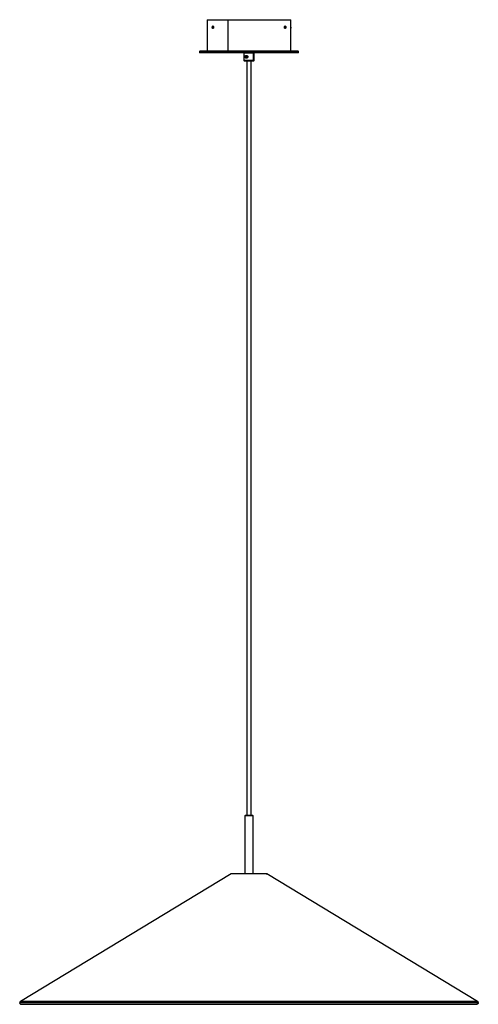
# Model space of a CAD drawing. Header units: millimetres. Extents: x -349 to 349, y -749 to 749.
import ezdxf

# ---------------------------------------------------------------- set-up
doc = ezdxf.new("R2010")
doc.units = ezdxf.units.MM

msp = doc.modelspace()

# ---------------------------------------------------------------- linework, layer by layer
at = {"color": 7, "linetype": 'Continuous', "lineweight": 25}
for p, q in [((-63.5, 749), (-63.5, 701)), ((-54.1, 737.5), (-55.8, 737.5)), ((-31.8, 701), (-31.8, 749)), ((55.8, 737.5), (54.1, 737.5)), ((63.5, 739.2), (63.5, 749)), ((63.5, 701), (63.5, 735.9)), ((-75, 701), (-75.5, 700.5)), ((-75.5, 700.5), (-75.5, 699)), ((-75.5, 699), (-75, 698.5)), ((-7.5, 698.5), (-8, 698)), ((-8, 698), (-8, 687)), ((-5, 692.5), (-5.8, 692.5)), ((-2.7, 692.5), (-5, 692.5)), ((-1.8, 692.5), (-2.2, 692.5)), ((6.9, 698), (6.5, 698.5)), ((6.9, 687), (6.9, 698)), ((8, 698), (7.5, 698.5)), ((8, 687), (8, 698)), ((75.5, 700.5), (75, 701)), ((75, 698.5), (75.5, 699)), ((75.5, 699), (75.5, 700.5)), ((-8, 687), (-7.5, 686.5)), ((-2.7, -461.2), (-2.7, 686.5)), ((2.8, 686.5), (2.8, -461.2)), ((6.5, 686.5), (6.9, 687)), ((7.5, 686.5), (8, 687)), ((-5.5, -461.2), (-6, -461.7)), ((-6, -550.4), (-6, -461.7)), ((6, -461.7), (5.5, -461.2)), ((6, -461.7), (6, -550.4)), ((-27, -550.7), (-347.7, -744.7)), ((25.9, -550.4), (-25.9, -550.4)), ((347.7, -744.7), (27, -550.7)), ((-346.5, -749), (346.6, -749))]:
    msp.add_line(p, q, dxfattribs=at)
for points, knots in [([(-63.5, 749), (-63.4, 749), (-63.2, 749), (-61.5, 749), (-58.7, 749), (-54.8, 749), (-50, 749), (-44.4, 749), (-38.3, 749), (-33.9, 749), (-31.8, 749)], [0, 0, 0, 0, 0.118368, 0.249998, 0.381628, 0.512021, 0.640009, 0.764549, 0.884772, 1, 1, 1, 1]), ([(-55.8, 737.5), (-55.8, 737.7), (-55.8, 738.1), (-55.6, 738.7), (-55.3, 739.1), (-55, 739.2), (-54.7, 739.1), (-54.4, 738.7), (-54.2, 738.1), (-54.2, 737.7), (-54.1, 737.5)], [0, 0, 0, 0, 0.123983, 0.248987, 0.374326, 0.50025, 0.625189, 0.750191, 0.87564, 1, 1, 1, 1]), ([(-54.1, 737.5), (-54.2, 737.3), (-54.2, 736.9), (-54.4, 736.3), (-54.7, 735.9), (-55, 735.8), (-55.3, 735.9), (-55.6, 736.3), (-55.8, 736.9), (-55.8, 737.3), (-55.8, 737.5)], [0, 0, 0, 0, 0.1238798, 0.2488508, 0.3735759, 0.4983589, 0.6247619, 0.7504904, 0.8757313, 1, 1, 1, 1]), ([(-55.7, 738.9), (-55.7, 738.9), (-55.6, 739), (-55.5, 739.2), (-55.3, 739.4), (-55.1, 739.5), (-55, 739.5)], [0, 0, 0, 0, 0.031482, 0.315633, 0.572059, 1, 1, 1, 1]), ([(-55, 735.5), (-55.1, 735.5), (-55.3, 735.6), (-55.5, 735.8), (-55.6, 736), (-55.7, 736.1), (-55.7, 736.1)], [0, 0, 0, 0, 0.427942, 0.684367, 0.968519, 1, 1, 1, 1]), ([(-55, 739.5), (-54.9, 739.5), (-54.7, 739.4), (-54.4, 739.2), (-54.3, 738.9), (-54.1, 738.6), (-54, 738.1), (-53.9, 737.5), (-54, 736.9), (-54.1, 736.4), (-54.3, 736.1), (-54.4, 735.8), (-54.7, 735.6), (-54.9, 735.5), (-55, 735.5)], [0, 0, 0, 0, 0.11046, 0.176648, 0.249992, 0.325384, 0.392254, 0.5, 0.607741, 0.674613, 0.750008, 0.823352, 0.88954, 1, 1, 1, 1]), ([(-31.8, 749), (-29.5, 749), (-24.9, 749), (-17.3, 749), (-9.2, 749), (-0.7, 749), (7.9, 749), (16.5, 749), (24.8, 749), (32.5, 749), (39.5, 749), (45.6, 749), (50.8, 749), (55.1, 749), (58.6, 749), (61.3, 749), (62.9, 749), (63.7, 749), (63.5, 749), (63.5, 749)], [0, 0, 0, 0, 0.057614, 0.117725, 0.179995, 0.243988, 0.309185, 0.374999, 0.440814, 0.506011, 0.570004, 0.632274, 0.692385, 0.749999, 0.807613, 0.867724, 0.929994, 0.993987, 1, 1, 1, 1]), ([(55, 735.5), (54.9, 735.5), (54.7, 735.6), (54.4, 735.8), (54.3, 736.1), (54.1, 736.4), (54, 736.9), (53.9, 737.5), (54, 738.1), (54.1, 738.6), (54.3, 738.9), (54.4, 739.2), (54.7, 739.4), (54.9, 739.5), (55, 739.5)], [0, 0, 0, 0, 0.11046, 0.176648, 0.249992, 0.325384, 0.392254, 0.5, 0.607741, 0.674613, 0.750008, 0.823352, 0.88954, 1, 1, 1, 1]), ([(54.1, 737.5), (54.2, 737.7), (54.2, 738.1), (54.4, 738.7), (54.7, 739.1), (55, 739.2), (55.3, 739.1), (55.6, 738.7), (55.8, 738.1), (55.8, 737.7), (55.8, 737.5)], [0, 0, 0, 0, 0.123996, 0.249048, 0.374158, 0.49932, 0.624692, 0.750218, 0.875616, 1, 1, 1, 1]), ([(55.8, 737.5), (55.8, 737.3), (55.8, 736.9), (55.6, 736.3), (55.3, 735.9), (55, 735.8), (54.7, 735.9), (54.4, 736.3), (54.2, 736.9), (54.2, 737.3), (54.1, 737.5)], [0, 0, 0, 0, 0.124003, 0.249057, 0.37421, 0.499451, 0.624722, 0.750198, 0.875611, 1, 1, 1, 1]), ([(55, 739.5), (55.1, 739.5), (55.3, 739.4), (55.5, 739.2), (55.7, 738.9), (55.8, 738.6), (55.9, 738.1), (56, 737.5), (55.9, 736.9), (55.8, 736.4), (55.7, 736.1), (55.5, 735.8), (55.3, 735.6), (55.1, 735.5), (55, 735.5)], [0, 0, 0, 0, 0.1104596, 0.1766477, 0.2499924, 0.3253839, 0.392254, 0.5, 0.6077413, 0.6746125, 0.7500076, 0.8233524, 0.8895405, 1, 1, 1, 1]), ([(63.5, 737.5), (63.5, 737.7), (63.5, 738.1), (63.5, 738.6), (63.5, 738.9), (63.5, 739.2), (63.5, 739.4), (63.5, 739.5), (63.5, 739.5)], [0, 0, 0, 0, 0.220887, 0.353271, 0.499984, 0.650738, 0.784469, 1, 1, 1, 1]), ([(63.5, 735.9), (63.5, 735.9), (63.5, 735.9), (63.5, 736.3), (63.5, 736.8), (63.5, 737.5), (63.5, 738.1), (63.5, 738.6), (63.5, 738.9), (63.5, 739), (63.5, 739.1), (63.5, 739.1), (63.5, 739.2)], [0, 0, 0, 0, 0.122788, 0.246716, 0.370376, 0.494567, 0.618392, 0.742945, 0.806692, 0.87191, 0.935776, 1, 1, 1, 1]), ([(63.5, 737.5), (63.5, 737.3), (63.5, 736.9), (63.5, 736.4), (63.5, 736.2), (63.5, 736.1)], [0, 0, 0, 0, 0.441788, 0.706564, 1, 1, 1, 1]), ([(63.5, 735.5), (63.5, 735.5), (63.5, 735.6), (63.5, 735.8), (63.5, 736.1), (63.5, 736.4), (63.5, 736.9), (63.5, 737.3), (63.5, 737.5)], [0, 0, 0, 0, 0.215526, 0.349258, 0.500016, 0.646729, 0.779113, 1, 1, 1, 1]), ([(-75.4, 700.5), (-75.4, 700.5), (-75.6, 700.5), (-74.8, 700.5), (-73.1, 700.5), (-70.3, 700.5), (-66.5, 700.5), (-61.9, 700.5), (-56.6, 700.5), (-50.7, 700.5), (-44.4, 700.5), (-37.8, 700.5), (-30.8, 700.5), (-23.2, 700.5), (-15.2, 700.5), (-6.7, 700.5), (2, 700.5), (10.8, 700.5), (19.6, 700.5), (28.1, 700.5), (36.1, 700.5), (43.5, 700.5), (50.2, 700.5), (56.1, 700.5), (61.2, 700.5), (65.5, 700.5), (69.1, 700.5), (72, 700.5), (74.1, 700.5), (75.3, 700.5), (75.4, 700.5), (75.4, 700.5)], [0, 0, 0, 0, 0.008342, 0.045706, 0.083331, 0.120956, 0.158321, 0.195174, 0.231287, 0.266457, 0.300516, 0.333331, 0.366146, 0.400205, 0.435376, 0.471489, 0.508342, 0.545706, 0.583331, 0.620956, 0.658321, 0.695174, 0.731287, 0.766457, 0.800516, 0.833331, 0.866146, 0.900205, 0.935376, 0.971489, 1, 1, 1, 1]), ([(-75.4, 699), (-75.4, 699), (-75.6, 699), (-74.8, 699), (-73.1, 699), (-70.3, 699), (-66.5, 699), (-61.9, 699), (-56.6, 699), (-50.7, 699), (-44.4, 699), (-37.8, 699), (-30.8, 699), (-23.2, 699), (-15.2, 699), (-6.7, 699), (2, 699), (10.8, 699), (19.6, 699), (28.1, 699), (36.1, 699), (43.5, 699), (50.2, 699), (56.1, 699), (61.2, 699), (65.5, 699), (69.1, 699), (72, 699), (74.1, 699), (75.3, 699), (75.4, 699), (75.4, 699)], [0, 0, 0, 0, 0.0083361, 0.0457003, 0.0833254, 0.1209504, 0.1583146, 0.1951681, 0.2312809, 0.2664513, 0.3005104, 0.3333254, 0.3661403, 0.4001995, 0.4353698, 0.4714826, 0.5083361, 0.5457003, 0.5833254, 0.6209504, 0.6583146, 0.6951681, 0.7312809, 0.7664513, 0.8005104, 0.8333254, 0.8661403, 0.9001995, 0.9353698, 0.9714826, 1, 1, 1, 1]), ([(74.9, 701), (74.9, 701), (74.8, 701), (73.6, 701), (71.5, 701), (68.6, 701), (65.1, 701), (60.8, 701), (55.8, 701), (49.9, 701), (43.2, 701), (35.8, 701), (27.9, 701), (19.5, 701), (10.8, 701), (2, 701), (-6.7, 701), (-15.1, 701), (-23.1, 701), (-30.6, 701), (-37.6, 701), (-44.1, 701), (-50.4, 701), (-56.2, 701), (-61.5, 701), (-66.1, 701), (-69.8, 701), (-72.6, 701), (-74.3, 701), (-75.1, 701), (-74.9, 701), (-74.9, 701)], [0, 0, 0, 0, 0.028522, 0.064635, 0.099805, 0.133865, 0.166679, 0.199494, 0.233554, 0.268724, 0.304837, 0.34169, 0.379054, 0.416679, 0.454304, 0.491669, 0.528522, 0.564635, 0.599805, 0.633865, 0.666679, 0.699494, 0.733554, 0.768724, 0.804837, 0.84169, 0.879054, 0.916679, 0.954304, 0.991669, 1, 1, 1, 1]), ([(74.9, 698.5), (74.9, 698.5), (74.8, 698.5), (73.6, 698.5), (71.5, 698.5), (68.6, 698.5), (65.1, 698.5), (60.8, 698.5), (55.8, 698.5), (49.9, 698.5), (43.2, 698.5), (35.8, 698.5), (27.9, 698.5), (19.5, 698.5), (10.8, 698.5), (2, 698.5), (-6.7, 698.5), (-15.1, 698.5), (-23.1, 698.5), (-30.6, 698.5), (-37.6, 698.5), (-44.1, 698.5), (-50.4, 698.5), (-56.2, 698.5), (-61.5, 698.5), (-66.1, 698.5), (-69.8, 698.5), (-72.6, 698.5), (-74.3, 698.5), (-75.1, 698.5), (-74.9, 698.5), (-74.9, 698.5)], [0, 0, 0, 0, 0.028522, 0.064635, 0.099805, 0.133865, 0.166679, 0.199494, 0.233554, 0.268724, 0.304837, 0.34169, 0.379054, 0.416679, 0.454304, 0.491669, 0.528522, 0.564635, 0.599805, 0.633865, 0.666679, 0.699494, 0.733554, 0.768724, 0.804837, 0.84169, 0.879054, 0.916679, 0.954304, 0.991669, 1, 1, 1, 1]), ([(6.9, 698), (6.6, 698), (5.8, 698), (4.1, 698), (2.1, 698), (-0.1, 698), (-2.2, 698), (-4, 698), (-5.7, 698), (-7, 698), (-7.8, 698), (-7.9, 698), (-8, 698)], [0, 0, 0, 0, 0.094204, 0.195212, 0.3, 0.404788, 0.505796, 0.6, 0.694204, 0.795212, 0.9, 1, 1, 1, 1]), ([(-5.8, 692.5), (-5.8, 692.5), (-5.8, 692.6), (-5.8, 692.8), (-5.8, 692.9), (-5.8, 693.1), (-5.7, 693.3), (-5.6, 693.7), (-5.4, 694), (-5.1, 694.3), (-4.8, 694.5), (-4.4, 694.6), (-4, 694.7), (-3.6, 694.6), (-3.2, 694.5), (-2.8, 694.3), (-2.5, 694), (-2.2, 693.7), (-2, 693.3), (-1.9, 693.1), (-1.9, 692.9), (-1.9, 692.7), (-1.8, 692.6), (-1.8, 692.5)], [0, 0, 0, 0, 0.018426, 0.036914, 0.055548, 0.084626, 0.113839, 0.174776, 0.237975, 0.302828, 0.368775, 0.434561, 0.499958, 0.565338, 0.631086, 0.696988, 0.761817, 0.825, 0.885969, 0.915222, 0.944339, 0.972259, 1, 1, 1, 1]), ([(-1.8, 692.5), (-1.8, 692.5), (-1.8, 692.4), (-1.9, 692.2), (-1.9, 692.1), (-1.9, 691.9), (-2, 691.7), (-2.2, 691.3), (-2.5, 691), (-2.8, 690.7), (-3.2, 690.5), (-3.6, 690.4), (-4, 690.3), (-4.4, 690.4), (-4.8, 690.5), (-5.1, 690.7), (-5.4, 691), (-5.6, 691.3), (-5.7, 691.7), (-5.8, 691.9), (-5.8, 692.1), (-5.8, 692.3), (-5.8, 692.4), (-5.8, 692.5)], [0, 0, 0, 0, 0.018428, 0.036919, 0.055556, 0.084636, 0.113851, 0.174788, 0.237986, 0.302835, 0.368775, 0.434559, 0.499955, 0.565335, 0.631086, 0.696995, 0.761828, 0.825012, 0.885981, 0.915232, 0.944346, 0.972262, 1, 1, 1, 1]), ([(-5, 692.5), (-5, 692.7), (-5, 692.9), (-4.9, 693.3), (-4.8, 693.5), (-4.6, 693.8), (-4.4, 693.9), (-4.1, 694.1), (-3.9, 694.1), (-3.6, 694.1), (-3.4, 694.1), (-3, 693.9), (-2.8, 693.8), (-2.5, 693.5), (-2.4, 693.3), (-2.2, 692.9), (-2.2, 692.7), (-2.2, 692.5)], [0, 0, 0, 0, 0.125, 0.125, 0.25, 0.25, 0.375, 0.375, 0.5, 0.5, 0.625, 0.625, 0.75, 0.75, 0.875, 0.875, 1, 1, 1, 1]), ([(-5, 692.5), (-5, 692.5), (-5, 692.4), (-5, 692.3), (-5, 692.1), (-5, 692), (-4.9, 691.9), (-4.9, 691.8), (-4.8, 691.6), (-4.7, 691.3), (-4.5, 691.1), (-4.2, 690.9), (-3.8, 690.8), (-3.3, 690.9), (-2.9, 691.1), (-2.6, 691.3), (-2.5, 691.6), (-2.3, 691.8), (-2.3, 691.9), (-2.2, 692.1), (-2.2, 692.3), (-2.2, 692.4), (-2.2, 692.5)], [0, 0, 0, 0, 0.02234, 0.045233, 0.068697, 0.092748, 0.1174, 0.147108, 0.179762, 0.243684, 0.30846, 0.373434, 0.500077, 0.626769, 0.691775, 0.75657, 0.820508, 0.85316, 0.882839, 0.9236, 0.962629, 1, 1, 1, 1]), ([(-2.7, 692.5), (-2.7, 692.6), (-2.7, 692.8), (-2.6, 693.1), (-2.6, 693.3), (-2.5, 693.4), (-2.5, 693.4)], [0, 0, 0, 0, 0.319431, 0.642244, 0.964784, 1, 1, 1, 1]), ([(-2.5, 691.6), (-2.5, 691.7), (-2.6, 691.8), (-2.7, 692.2), (-2.7, 692.4), (-2.7, 692.5)], [0, 0, 0, 0, 0.357913, 0.681031, 1, 1, 1, 1]), ([(6.9, 698), (7.2, 698), (7.8, 698), (8.1, 698), (8, 698), (8, 698)], [0, 0, 0, 0, 0.47102, 0.976058, 1, 1, 1, 1]), ([(6.9, 687), (6.6, 687), (5.8, 687), (4.1, 687), (2.1, 687), (-0.1, 687), (-2.2, 687), (-4, 687), (-5.7, 687), (-7, 687), (-7.8, 687), (-7.9, 687), (-8, 687)], [0, 0, 0, 0, 0.094208, 0.19522, 0.300012, 0.404804, 0.505816, 0.600024, 0.694232, 0.795243, 0.900036, 1, 1, 1, 1]), ([(-7.4, 686.5), (-7.4, 686.5), (-7.4, 686.5), (-6, 686.5), (-3.8, 686.5), (-1, 686.5), (2, 686.5), (4.8, 686.5), (5.9, 686.5), (6.5, 686.5)], [0, 0, 0, 0, 0.100121, 0.256035, 0.400081, 0.544127, 0.70004, 0.855954, 1, 1, 1, 1]), ([(6.5, 686.5), (6.9, 686.5), (7.5, 686.5), (7.4, 686.5), (7.4, 686.5)], [0, 0, 0, 0, 0.720811, 1, 1, 1, 1]), ([(6.9, 687), (7.2, 687), (7.8, 687), (8.1, 687), (8, 687), (8, 687)], [0, 0, 0, 0, 0.47102, 0.976058, 1, 1, 1, 1]), ([(-6, -461.7), (-6, -461.7), (-6, -461.7), (-5.8, -461.7), (-5.7, -461.7), (-5.4, -461.7), (-5.2, -461.7), (-4.8, -461.7), (-4.5, -461.7), (-3.9, -461.7), (-3.6, -461.7), (-2.9, -461.7), (-2.6, -461.7), (-1.8, -461.7), (-1.5, -461.7), (-0.7, -461.7), (-0.4, -461.7), (0.4, -461.7), (0.7, -461.7), (1.5, -461.7), (1.8, -461.7), (2.6, -461.7), (2.9, -461.7), (3.6, -461.7), (3.9, -461.7), (4.5, -461.7), (4.8, -461.7), (5.2, -461.7), (5.4, -461.7), (5.7, -461.7), (5.8, -461.7), (6, -461.7), (6, -461.7), (6, -461.7)], [0, 0, 0, 0, 0.0625, 0.0625, 0.125, 0.125, 0.1875, 0.1875, 0.25, 0.25, 0.3125, 0.3125, 0.375, 0.375, 0.4375, 0.4375, 0.5, 0.5, 0.5625, 0.5625, 0.625, 0.625, 0.6875, 0.6875, 0.75, 0.75, 0.8125, 0.8125, 0.875, 0.875, 0.9375, 0.9375, 1, 1, 1, 1]), ([(-5.5, -461.2), (-5.5, -461.2), (-5.4, -461.2), (-5, -461.2), (-4.8, -461.2), (-4.4, -461.2), (-4.2, -461.2), (-3.6, -461.2), (-3.3, -461.2), (-2.7, -461.2), (-2.4, -461.2), (-1.3, -461.2), (-0.6, -461.2), (0.6, -461.2), (1.3, -461.2), (2.4, -461.2), (2.7, -461.2), (3.3, -461.2), (3.6, -461.2), (4.2, -461.2), (4.4, -461.2), (4.8, -461.2), (5, -461.2), (5.4, -461.2), (5.5, -461.2), (5.5, -461.2)], [0, 0, 0, 0, 0.125, 0.125, 0.1875, 0.1875, 0.25, 0.25, 0.3125, 0.3125, 0.375, 0.375, 0.5, 0.5, 0.625, 0.625, 0.6875, 0.6875, 0.75, 0.75, 0.8125, 0.8125, 0.875, 0.875, 1, 1, 1, 1]), ([(-25.9, -550.4), (-26, -550.4), (-26.4, -550.4), (-26.7, -550.6), (-27, -550.7)], [0, 0, 0, 0, 0.299162, 1, 1, 1, 1]), ([(27, -550.7), (27, -550.7), (26.8, -550.7), (26.2, -550.7), (25.7, -550.7), (24.4, -550.7), (23.6, -550.7), (21.6, -550.7), (20.4, -550.7), (17.7, -550.7), (16.3, -550.7), (13.2, -550.7), (11.6, -550.7), (8.3, -550.7), (6.6, -550.7), (3.2, -550.7), (1.6, -550.7), (-1.6, -550.7), (-3.2, -550.7), (-6.6, -550.7), (-8.3, -550.7), (-11.6, -550.7), (-13.2, -550.7), (-16.3, -550.7), (-17.7, -550.7), (-20.4, -550.7), (-21.6, -550.7), (-23.6, -550.7), (-24.4, -550.7), (-25.7, -550.7), (-26.2, -550.7), (-26.8, -550.7), (-27, -550.7), (-27, -550.7)], [0, 0, 0, 0, 0.0625, 0.0625, 0.125, 0.125, 0.1875, 0.1875, 0.25, 0.25, 0.3125, 0.3125, 0.375, 0.375, 0.4375, 0.4375, 0.5, 0.5, 0.5625, 0.5625, 0.625, 0.625, 0.6875, 0.6875, 0.75, 0.75, 0.8125, 0.8125, 0.875, 0.875, 0.9375, 0.9375, 1, 1, 1, 1]), ([(25.9, -550.4), (26, -550.4), (26.4, -550.4), (26.7, -550.6), (27, -550.7)], [0, 0, 0, 0, 0.305515, 1, 1, 1, 1]), ([(-347.7, -744.7), (-347.9, -744.8), (-348.1, -745), (-348.3, -745.2), (-348.5, -745.4), (-348.7, -745.7), (-348.7, -745.9), (-348.8, -746.3), (-348.9, -746.5), (-348.9, -746.7)], [0, 0, 0, 0, 0.25, 0.25, 0.5, 0.5, 0.75, 0.75, 1, 1, 1, 1]), ([(-348.9, -746.7), (-348.8, -747.1), (-348.7, -747.8), (-347.9, -748.7), (-347, -749.1), (-346.6, -749), (-346.6, -749)], [0, 0, 0, 0, 0.315862, 0.631723, 0.947585, 1, 1, 1, 1]), ([(348.9, -746.7), (348.9, -746.7), (348.4, -746.7), (346.5, -746.7), (345, -746.7), (341, -746.7), (338.5, -746.7), (332.3, -746.7), (328.6, -746.7), (320.1, -746.7), (315.3, -746.7), (304.5, -746.7), (298.5, -746.7), (285.5, -746.7), (278.4, -746.7), (263.3, -746.7), (255.2, -746.7), (238.2, -746.7), (229.2, -746.7), (210.6, -746.7), (200.9, -746.7), (180.9, -746.7), (170.7, -746.7), (149.8, -746.7), (139.1, -746.7), (117.7, -746.7), (106.8, -746.7), (85.1, -746.7), (74.3, -746.7), (52.7, -746.7), (41.9, -746.7), (20.7, -746.7), (10.3, -746.7), (-10.3, -746.7), (-20.7, -746.7), (-41.9, -746.7), (-52.7, -746.7), (-74.3, -746.7), (-85.1, -746.7), (-106.8, -746.7), (-117.7, -746.7), (-139.1, -746.7), (-149.8, -746.7), (-170.7, -746.7), (-180.9, -746.7), (-200.9, -746.7), (-210.6, -746.7), (-229.2, -746.7), (-238.2, -746.7), (-255.2, -746.7), (-263.3, -746.7), (-278.4, -746.7), (-285.5, -746.7), (-298.5, -746.7), (-304.5, -746.7), (-315.3, -746.7), (-320.1, -746.7), (-328.6, -746.7), (-332.3, -746.7), (-338.5, -746.7), (-341, -746.7), (-345, -746.7), (-346.5, -746.7), (-348.4, -746.7), (-348.9, -746.7), (-348.9, -746.7)], [0, 0, 0, 0, 0.03125, 0.03125, 0.0625, 0.0625, 0.09375, 0.09375, 0.125, 0.125, 0.15625, 0.15625, 0.1875, 0.1875, 0.21875, 0.21875, 0.25, 0.25, 0.28125, 0.28125, 0.3125, 0.3125, 0.34375, 0.34375, 0.375, 0.375, 0.40625, 0.40625, 0.4375, 0.4375, 0.46875, 0.46875, 0.5, 0.5, 0.53125, 0.53125, 0.5625, 0.5625, 0.59375, 0.59375, 0.625, 0.625, 0.65625, 0.65625, 0.6875, 0.6875, 0.71875, 0.71875, 0.75, 0.75, 0.78125, 0.78125, 0.8125, 0.8125, 0.84375, 0.84375, 0.875, 0.875, 0.90625, 0.90625, 0.9375, 0.9375, 0.96875, 0.96875, 1, 1, 1, 1]), ([(347.7, -744.7), (347.7, -744.7), (347.3, -744.7), (345.4, -744.7), (343.9, -744.7), (339.9, -744.7), (337.4, -744.7), (331.2, -744.7), (327.6, -744.7), (319.1, -744.7), (314.3, -744.7), (303.5, -744.7), (297.6, -744.7), (284.6, -744.7), (277.5, -744.7), (262.4, -744.7), (254.4, -744.7), (237.4, -744.7), (228.5, -744.7), (209.9, -744.7), (200.2, -744.7), (180.3, -744.7), (170.1, -744.7), (149.3, -744.7), (138.7, -744.7), (117.3, -744.7), (106.5, -744.7), (84.9, -744.7), (74, -744.7), (52.5, -744.7), (41.8, -744.7), (20.7, -744.7), (10.2, -744.7), (-10.2, -744.7), (-20.7, -744.7), (-41.8, -744.7), (-52.5, -744.7), (-74, -744.7), (-84.9, -744.7), (-106.5, -744.7), (-117.3, -744.7), (-138.7, -744.7), (-149.3, -744.7), (-170.1, -744.7), (-180.3, -744.7), (-200.2, -744.7), (-209.9, -744.7), (-228.5, -744.7), (-237.4, -744.7), (-254.4, -744.7), (-262.4, -744.7), (-277.5, -744.7), (-284.6, -744.7), (-297.6, -744.7), (-303.5, -744.7), (-314.3, -744.7), (-319.1, -744.7), (-327.6, -744.7), (-331.2, -744.7), (-337.4, -744.7), (-339.9, -744.7), (-343.9, -744.7), (-345.4, -744.7), (-347.3, -744.7), (-347.7, -744.7), (-347.7, -744.7)], [0, 0, 0, 0, 0.03125, 0.03125, 0.0625, 0.0625, 0.09375, 0.09375, 0.125, 0.125, 0.15625, 0.15625, 0.1875, 0.1875, 0.21875, 0.21875, 0.25, 0.25, 0.28125, 0.28125, 0.3125, 0.3125, 0.34375, 0.34375, 0.375, 0.375, 0.40625, 0.40625, 0.4375, 0.4375, 0.46875, 0.46875, 0.5, 0.5, 0.53125, 0.53125, 0.5625, 0.5625, 0.59375, 0.59375, 0.625, 0.625, 0.65625, 0.65625, 0.6875, 0.6875, 0.71875, 0.71875, 0.75, 0.75, 0.78125, 0.78125, 0.8125, 0.8125, 0.84375, 0.84375, 0.875, 0.875, 0.90625, 0.90625, 0.9375, 0.9375, 0.96875, 0.96875, 1, 1, 1, 1]), ([(348.9, -746.7), (348.8, -747.1), (348.7, -747.8), (347.9, -748.7), (347, -749.1), (346.6, -749), (346.6, -749)], [0, 0, 0, 0, 0.316138, 0.632276, 0.948414, 1, 1, 1, 1]), ([(347.7, -744.7), (347.9, -744.8), (348.1, -745), (348.3, -745.2), (348.5, -745.4), (348.7, -745.7), (348.7, -745.9), (348.8, -746.3), (348.9, -746.5), (348.9, -746.7)], [0, 0, 0, 0, 0.25, 0.25, 0.5, 0.5, 0.75, 0.75, 1, 1, 1, 1])]:
    msp.add_open_spline(points, degree=3, knots=knots, dxfattribs=at)

doc.saveas('drawing.dxf')
